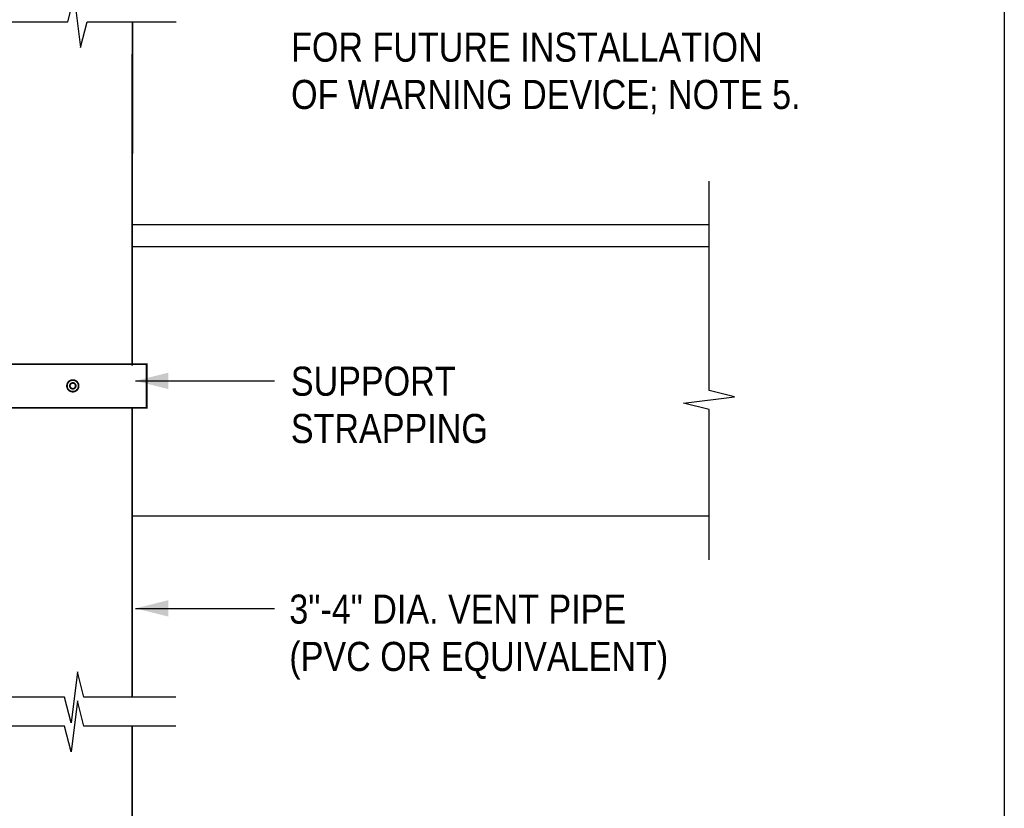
# Model space of a CAD drawing. Extents: x -4.7 to 12.3, y -5.1 to 5.9.
# Tile 11 of 24: x 0.8 to 3.6, y -2.7 to -0.4. Entities that reach past the tile are written whole.
import ezdxf
from ezdxf.enums import TextEntityAlignment as Align

# ---------------------------------------------------------------- set-up
doc = ezdxf.new("R2010")
doc.units = 0
for name, color, linetype in [('29', 7, 'CONTINUOUS'), ('32', 7, 'CONTINUOUS'), ('35', 7, 'CONTINUOUS')]:
    doc.layers.add(name, color=color, linetype=linetype)

msp = doc.modelspace()

# ---------------------------------------------------------------- linework, layer by layer
at = {"layer": '29', "linetype": 'CONTINUOUS'}
for p, q in [((2.763542, -0.983525), (1.113665, -0.983525)), ((2.763542, -1.046025), (1.113615, -1.046025)), ((2.763542, -1.816858), (1.113473, -1.816858))]:
    msp.add_line(p, q, dxfattribs=at)
for points in [[(0.655141, -0.402449), (0.929741, -0.402449), (0.94797, -0.329533), (0.966199, -0.475366), (0.984428, -0.402449), (1.239277, -0.402449)], [(2.763542, -1.941858), (2.763542, -1.511866), (2.690625, -1.493637), (2.836458, -1.475408), (2.763542, -1.457178), (2.763542, -0.858525)], [(1.238473, -2.334939), (0.975194, -2.334939), (0.956965, -2.262022), (0.938736, -2.407855), (0.920507, -2.334939), (0.655139, -2.334939)], [(1.238473, -2.418272), (0.975194, -2.418272), (0.956965, -2.345355), (0.938736, -2.491189), (0.920507, -2.418272), (0.655139, -2.418272)]]:
    msp.add_lwpolyline(points, dxfattribs=at)
at = {"layer": '29', "linetype": 'CONTINUOUS', "const_width": 0.005}
for points in [[(1.114277, -0.402449), (1.113473, -1.38651)], [(1.113473, -1.504938), (1.113473, -2.334939)], [(1.113473, -2.418272), (1.113473, -3.805454)]]:
    msp.add_lwpolyline(points, dxfattribs=at)
msp.add_lwpolyline([(0.738473, -1.506518), (1.155139, -1.506518), (1.155139, -1.381518), (0.738473, -1.381518)], close=True, dxfattribs=at)
for points in [[(0.960435, -1.44393, 1), (0.927102, -1.44393, 1)], [(0.952102, -1.44393, 1), (0.935435, -1.44393, 1)]]:
    msp.add_lwpolyline(points, format="xyb", close=True, dxfattribs=at)
at = {"layer": '32', "color": 1, "linetype": 'CONTINUOUS'}
for p, q in [((1.123064, -1.42975), (1.521068, -1.42975)), ((1.123064, -2.080762), (1.521068, -2.080762))]:
    msp.add_line(p, q, dxfattribs=at)
for points in [[(1.216814, -1.453188), (1.123064, -1.42975), (1.216814, -1.406313)], [(1.216814, -2.104199), (1.123064, -2.080762), (1.216814, -2.057324)]]:
    msp.add_solid(points, dxfattribs=at)
at = {"layer": '35', "linetype": 'CONTINUOUS'}
msp.add_line((3.608143, 5.44053), (3.608143, -4.80947), dxfattribs=at)

# ---------------------------------------------------------------- texts
at = {"layer": '32', "color": 1, "linetype": 'CONTINUOUS', "width": 0.875}
for s, p in [('FOR FUTURE INSTALLATION', (1.568085, -0.432858)), ('OF WARNING DEVICE; NOTE 5.', (1.568085, -0.568275)), ('SUPPORT', (1.567435, -1.388842)), ('STRAPPING', (1.567435, -1.524259)), ('3"-4" DIA. VENT PIPE', (1.563158, -2.041158)), ('(PVC OR EQUIVALENT)', (1.563158, -2.176574))]:
    msp.add_text(s, height=0.083333, dxfattribs=at).set_placement(p, align=Align.TOP_LEFT)

doc.saveas('drawing.dxf')
